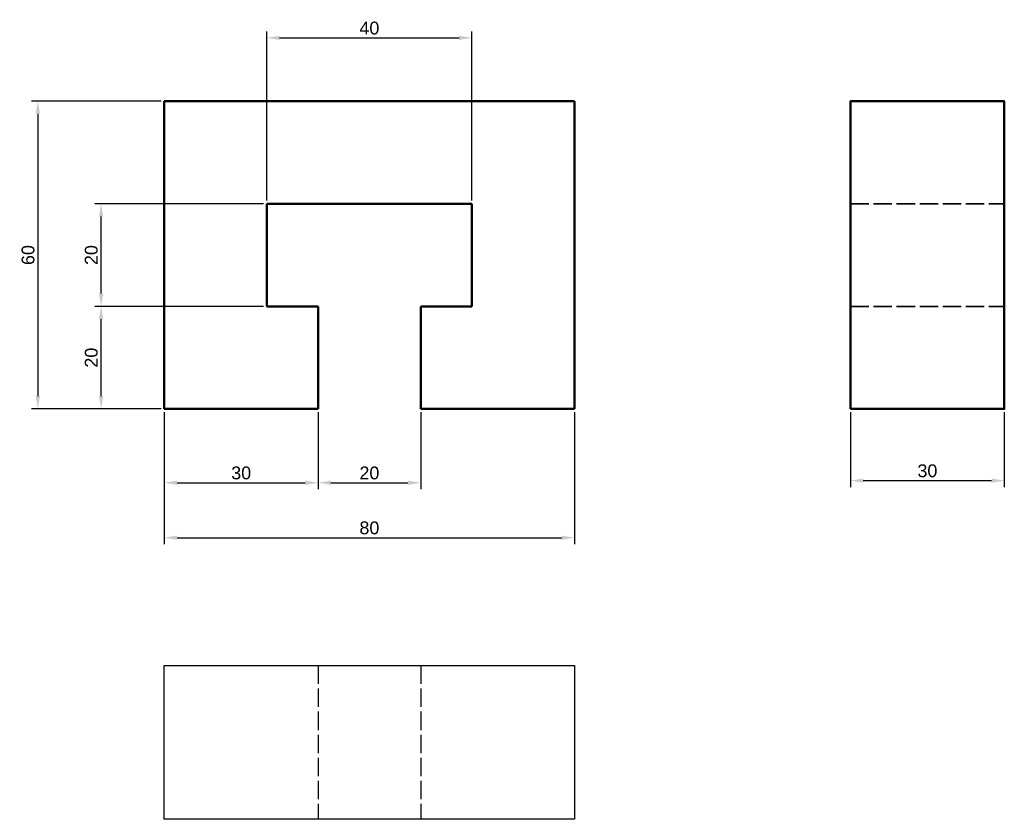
# Model space of a CAD drawing. Header units: millimetres. Extents: x -28 to 164, y -80 to 76.
import ezdxf

# ---------------------------------------------------------------- set-up
doc = ezdxf.new("R2010")
doc.units = ezdxf.units.MM
doc.linetypes.add('ACAD_ISO02W100', pattern=[15, 12, -3])
doc.styles.get("Standard").update_dxf_attribs({"font": 'arial.ttf'})
doc.dimstyles.new('ISO-25', dxfattribs={"dimtxt": 2.5, "dimasz": 2.5, "dimexe": 1.25, "dimexo": 0.625, "dimtad": 1, "dimtxsty": 'Standard', "dimcen": 2.5, "dimadec": 0, "dimazin": 0, "dimtfac": 1, "dimtmove": 0, "dimatfit": 3, "dimfxl": 1, "dimarcsym": 0})

# ---------------------------------------------------------------- blocks, each defined once
blk = doc.blocks.new('*D1')
at = {"color": 0, "lineweight": -2, "transparency": 16777216}
for p, q in [((-0.63, 60), (-25.89, 60)), ((-24.64, 57.5), (-24.64, 2.5)), ((-0.63, 0), (-25.89, 0))]:
    blk.add_line(p, q, dxfattribs=at)
at = {"color": 0, "transparency": 16777216}
for points in [[(-25.06, 57.5), (-24.23, 57.5), (-24.64, 60)], [(-25.06, 2.5), (-24.23, 2.5), (-24.64, 0)]]:
    blk.add_solid(points, dxfattribs=at)
at = {"layer": 'Defpoints', "color": 0, "transparency": 16777216}
for p in [(0, 60), (0, 0), (-24.64, 0)]:
    blk.add_point(p, dxfattribs=at)
at = {"color": 0, "lineweight": 25, "transparency": 16777216, "insert": (-26.55, 30), "char_height": 2.5, "attachment_point": 5, "rotation": 90}
blk.add_mtext('60', dxfattribs=at)
blk = doc.blocks.new('*D2')
at = {"color": 0, "lineweight": -2, "transparency": 16777216}
for p, q in [((20, 40.62), (20, 73.59)), ((60, 40.62), (60, 73.59)), ((22.5, 72.34), (57.5, 72.34))]:
    blk.add_line(p, q, dxfattribs=at)
at = {"color": 0, "transparency": 16777216}
for points in [[(22.5, 72.76), (22.5, 71.93), (20, 72.34)], [(57.5, 72.76), (57.5, 71.93), (60, 72.34)]]:
    blk.add_solid(points, dxfattribs=at)
at = {"layer": 'Defpoints', "color": 0, "transparency": 16777216}
for p in [(60, 72.34), (20, 40), (60, 40)]:
    blk.add_point(p, dxfattribs=at)
at = {"color": 0, "lineweight": 25, "transparency": 16777216, "insert": (40, 74.24), "char_height": 2.5, "attachment_point": 5}
blk.add_mtext('40', dxfattribs=at)
blk = doc.blocks.new('*D3')
at = {"color": 0, "lineweight": -2, "transparency": 16777216}
for p, q in [((0, -0.62), (0, -15.64)), ((30, -0.62), (30, -15.64)), ((2.5, -14.39), (27.5, -14.39))]:
    blk.add_line(p, q, dxfattribs=at)
at = {"color": 0, "transparency": 16777216}
for points in [[(2.5, -13.97), (2.5, -14.81), (0, -14.39)], [(27.5, -13.97), (27.5, -14.81), (30, -14.39)]]:
    blk.add_solid(points, dxfattribs=at)
at = {"layer": 'Defpoints', "color": 0, "transparency": 16777216}
for p in [(0, 0), (30, 0), (30, -14.39)]:
    blk.add_point(p, dxfattribs=at)
at = {"color": 0, "lineweight": 25, "transparency": 16777216, "insert": (15, -12.49), "char_height": 2.5, "attachment_point": 5}
blk.add_mtext('30', dxfattribs=at)
blk = doc.blocks.new('*D5')
at = {"color": 0, "lineweight": -2, "transparency": 16777216}
for p, q in [((0, -0.62), (0, -26.35)), ((80, -0.62), (80, -26.35)), ((2.5, -25.1), (77.5, -25.1))]:
    blk.add_line(p, q, dxfattribs=at)
at = {"color": 0, "transparency": 16777216}
for points in [[(2.5, -24.68), (2.5, -25.52), (0, -25.1)], [(77.5, -24.68), (77.5, -25.52), (80, -25.1)]]:
    blk.add_solid(points, dxfattribs=at)
at = {"layer": 'Defpoints', "color": 0, "transparency": 16777216}
for p in [(0, 0), (80, 0), (80, -25.1)]:
    blk.add_point(p, dxfattribs=at)
at = {"color": 0, "lineweight": 25, "transparency": 16777216, "insert": (40, -23.2), "char_height": 2.5, "attachment_point": 5}
blk.add_mtext('80', dxfattribs=at)
blk = doc.blocks.new('*D7')
at = {"color": 0, "lineweight": -2, "transparency": 16777216}
for p, q in [((30, -0.62), (30, -15.64)), ((50, -0.62), (50, -15.64)), ((32.5, -14.39), (47.5, -14.39))]:
    blk.add_line(p, q, dxfattribs=at)
at = {"color": 0, "transparency": 16777216}
for points in [[(32.5, -13.97), (32.5, -14.81), (30, -14.39)], [(47.5, -13.97), (47.5, -14.81), (50, -14.39)]]:
    blk.add_solid(points, dxfattribs=at)
at = {"layer": 'Defpoints', "color": 0, "transparency": 16777216}
for p in [(30, 0), (50, 0), (50, -14.39)]:
    blk.add_point(p, dxfattribs=at)
at = {"color": 0, "lineweight": 25, "transparency": 16777216, "insert": (40, -12.49), "char_height": 2.5, "attachment_point": 5}
blk.add_mtext('20', dxfattribs=at)
blk = doc.blocks.new('*D8')
at = {"color": 0, "lineweight": -2, "transparency": 16777216}
for p, q in [((-0.63, 20), (-13.56, 20)), ((-12.31, 2.5), (-12.31, 17.5)), ((-0.63, 0), (-13.56, 0))]:
    blk.add_line(p, q, dxfattribs=at)
at = {"color": 0, "transparency": 16777216}
for points in [[(-12.73, 17.5), (-11.9, 17.5), (-12.31, 20)], [(-12.73, 2.5), (-11.9, 2.5), (-12.31, 0)]]:
    blk.add_solid(points, dxfattribs=at)
at = {"layer": 'Defpoints', "color": 0, "transparency": 16777216}
for p in [(-12.31, 20), (0, 20), (0, 0)]:
    blk.add_point(p, dxfattribs=at)
at = {"color": 0, "lineweight": 25, "transparency": 16777216, "insert": (-14.22, 10), "char_height": 2.5, "attachment_point": 5, "rotation": 90}
blk.add_mtext('20', dxfattribs=at)
blk = doc.blocks.new('*D9')
at = {"color": 0, "lineweight": -2, "transparency": 16777216}
for p, q in [((19.38, 40), (-13.56, 40)), ((-12.31, 22.5), (-12.31, 37.5)), ((19.38, 20), (-13.56, 20))]:
    blk.add_line(p, q, dxfattribs=at)
at = {"color": 0, "transparency": 16777216}
for points in [[(-12.73, 37.5), (-11.9, 37.5), (-12.31, 40)], [(-12.73, 22.5), (-11.9, 22.5), (-12.31, 20)]]:
    blk.add_solid(points, dxfattribs=at)
at = {"layer": 'Defpoints', "color": 0, "transparency": 16777216}
for p in [(-12.31, 40), (20, 40), (20, 20)]:
    blk.add_point(p, dxfattribs=at)
at = {"color": 0, "lineweight": 25, "transparency": 16777216, "insert": (-14.22, 30), "char_height": 2.5, "attachment_point": 5, "rotation": 90}
blk.add_mtext('20', dxfattribs=at)
blk = doc.blocks.new('*D11')
at = {"color": 0, "lineweight": -2, "ltscale": 0.1, "transparency": 16777216}
for p, q in [((133.79, -0.62), (133.79, -15.22)), ((163.8, -0.62), (163.8, -15.22)), ((136.29, -13.97), (161.3, -13.97))]:
    blk.add_line(p, q, dxfattribs=at)
at = {"color": 0, "ltscale": 0.1, "transparency": 16777216}
for points in [[(136.29, -13.56), (136.29, -14.39), (133.79, -13.97)], [(161.3, -13.56), (161.3, -14.39), (163.8, -13.97)]]:
    blk.add_solid(points, dxfattribs=at)
at = {"layer": 'Defpoints', "color": 0, "ltscale": 0.1, "transparency": 16777216}
for p in [(133.79, 0), (163.8, 0), (163.8, -13.97)]:
    blk.add_point(p, dxfattribs=at)
at = {"color": 0, "lineweight": 25, "ltscale": 0.1, "transparency": 16777216, "insert": (148.8, -12.07), "char_height": 2.5, "attachment_point": 5}
blk.add_mtext('30', dxfattribs=at)

msp = doc.modelspace()

# ---------------------------------------------------------------- linework, layer by layer
at = {"lineweight": 50}
for p, q in [((80, 60), (0, 60)), ((0, 60), (0, 0)), ((80, 0), (80, 60)), ((20, 20), (20, 40)), ((20, 40), (60, 40)), ((60, 40), (60, 20)), ((30, 20), (20, 20)), ((30, 0), (30, 20)), ((60, 20), (50, 20)), ((50, 20), (50, 0)), ((0, 0), (30, 0)), ((50, 0), (80, 0))]:
    msp.add_line(p, q, dxfattribs=at)
at = {"linetype": 'ACAD_ISO02W100', "lineweight": 35, "ltscale": 0.3}
for p, q in [((133.795, 40), (163.797, 40)), ((133.795, 20), (163.797, 20))]:
    msp.add_line(p, q, dxfattribs=at)
msp.add_line((20, 20), (20, 20))
at = {"ltscale": 0.1}
for p, q in [((0, -50), (80, -50)), ((0, -80), (0, -50)), ((80, -50), (80, -80)), ((80, -80), (0, -80))]:
    msp.add_line(p, q, dxfattribs=at)
at = {"linetype": 'ACAD_ISO02W100', "ltscale": 0.3}
for p, q in [((30, -50), (30, -80)), ((50, -50), (50, -80))]:
    msp.add_line(p, q, dxfattribs=at)
at = {"lineweight": 50}
msp.add_lwpolyline([(133.795, 0), (163.797, 0), (163.797, 60), (133.795, 60)], close=True, dxfattribs=at)

# ---------------------------------------------------------------- dimensions: what is measured, and where the dimension line sits
at = {"lineweight": 25}
for base, p1, p2, angle, picture, middle in [((60, 72.343), (20, 40), (60, 40), 180, '*D2', (40, 74.245)), ((-24.645, 0), (0, 60), (0, 0), 90, '*D1', (-26.546, 30)), ((-12.315, 40), (20, 20), (20, 40), 90, '*D9', (-14.216, 30)), ((-12.315, 20), (0, 0), (0, 20), 90, '*D8', (-14.216, 10))]:
    dim = msp.add_linear_dim(base=base, p1=p1, p2=p2, angle=angle, dimstyle='ISO-25', dxfattribs=at)
    dim.commit()
    dim.dimension.update_dxf_attribs({"geometry": picture, "text_midpoint": middle})
for base, p1, p2, picture, middle in [((30, -14.391), (0, 0), (30, 0), '*D3', (15, -12.488)), ((80, -25.101), (0, 0), (80, 0), '*D5', (40, -23.199)), ((50, -14.391), (30, 0), (50, 0), '*D7', (40, -12.489))]:
    dim = msp.add_linear_dim(base=base, p1=p1, p2=p2, dimstyle='ISO-25', dxfattribs=at)
    dim.commit()
    dim.dimension.update_dxf_attribs({"geometry": picture, "text_midpoint": middle})
at = {"lineweight": 25, "ltscale": 0.1}
dim = msp.add_linear_dim(base=(163.797, -13.974), p1=(133.795, 0), p2=(163.797, 0), dimstyle='ISO-25', dxfattribs=at)
dim.commit()
dim.dimension.update_dxf_attribs({"geometry": '*D11', "text_midpoint": (148.796, -12.072)})

doc.saveas('drawing.dxf')
